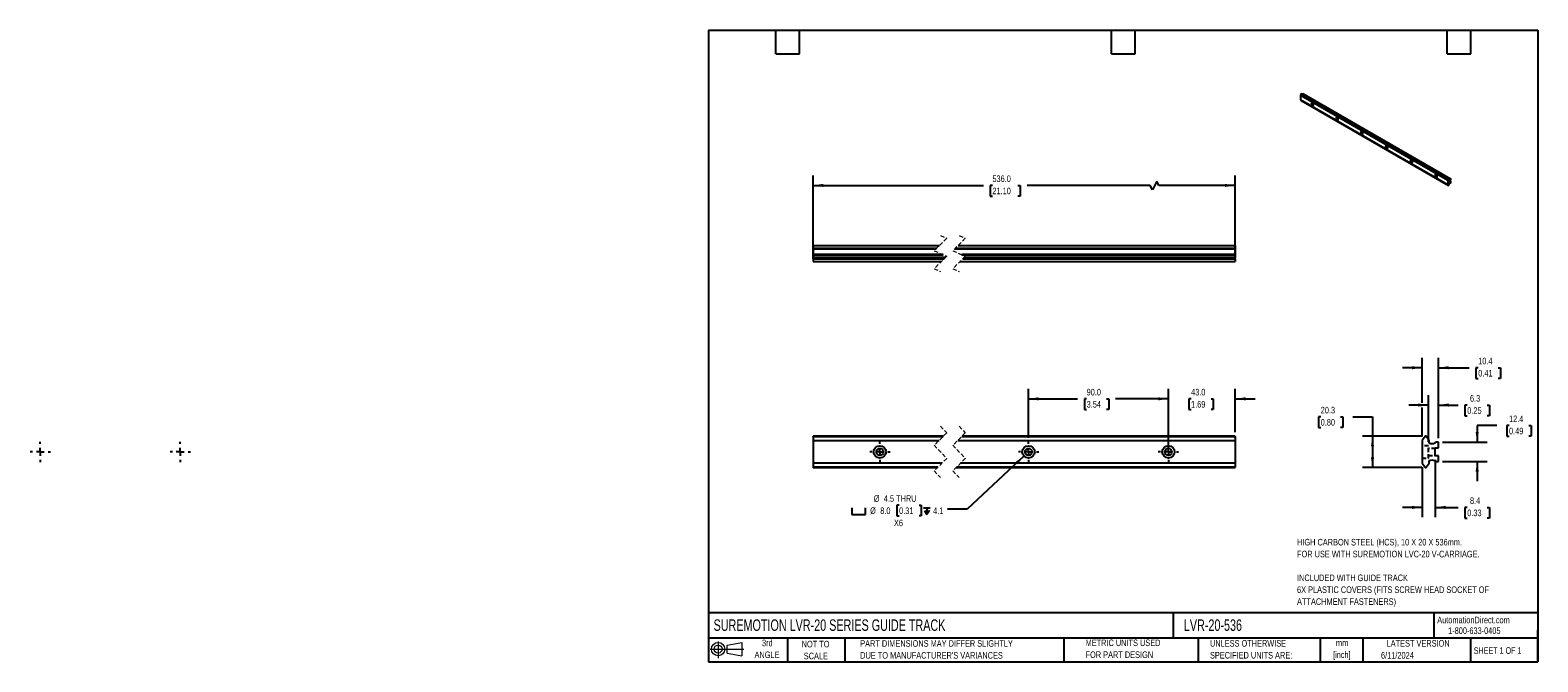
# Model space of a CAD drawing. Header units: millimetres. Extents: x -424 to 546, y 13 to 419.
import ezdxf

# ---------------------------------------------------------------- set-up
doc = ezdxf.new("R2010")
doc.units = ezdxf.units.MM
doc.header["$LTSCALE"] = 2
doc.linetypes.add('CENTERX2', pattern=[20.32, 12.7, -2.54, 2.54, -2.54])
doc.linetypes.add('HIDDEN', pattern=[1.905, 1.27, -0.635])
for name, color, linetype in [('CENTER', 40, 'CENTERX2'), ('HIDDEN', 102, 'HIDDEN'), ('SLD-DEFPOINTS', 7, 'Continuous')]:
    doc.layers.add(name, color=color, linetype=linetype)
doc.layers.add('DIMENSIONS', color=140, linetype='Continuous', lineweight=25)
doc.layers.add('TEXT', color=140, linetype='Continuous', lineweight=25)
doc.styles.add('SLDTEXTSTYLE0', font='TXT', dxfattribs={"width": 0.7})
doc.styles.add('SLDTEXTSTYLE1', font='TXT', dxfattribs={"width": 0.65})
doc.dimstyles.new('SLDDIMSTYLE0', dxfattribs={"dimtxt": 4.316016, "dimasz": 6.604, "dimexe": 0, "dimexo": 0.0625, "dimgap": 1.079004, "dimtad": 0, "dimtih": 1, "dimtoh": 1, "dimrnd": 1e-09, "dimzin": 4, "dimdsep": 46, "dimtxsty": 'SLDTEXTSTYLE0', "dimsah": 1, "dimcen": 0.09, "dimadec": 0, "dimazin": 1, "dimtfac": 1, "dimtmove": 0, "dimatfit": 0, "dimfxl": 0, "dimfrac": 2, "dimtolj": 1, "dimtzin": 12, "dimarcsym": 0})
doc.dimstyles.new('SLDDIMSTYLE1', dxfattribs={"dimtxt": 4.316016, "dimasz": 6.604, "dimexe": 0, "dimexo": 0.0625, "dimgap": 1.079004, "dimtad": 0, "dimtih": 1, "dimtoh": 1, "dimrnd": 1e-09, "dimzin": 4, "dimdsep": 46, "dimtxsty": 'SLDTEXTSTYLE0', "dimsah": 1, "dimcen": 0.09, "dimadec": 0, "dimazin": 1, "dimtfac": 1, "dimtofl": 0, "dimtmove": 0, "dimatfit": 3, "dimfxl": 0, "dimfrac": 2, "dimtolj": 1, "dimtzin": 12, "dimarcsym": 0})
doc.dimstyles.new('SLDDIMSTYLE2', dxfattribs={"dimtxt": 4.316016, "dimasz": 6.604, "dimexe": 0, "dimexo": 0.0625, "dimgap": 1.079004, "dimtad": 0, "dimtih": 1, "dimtoh": 1, "dimrnd": 1e-09, "dimzin": 4, "dimdsep": 46, "dimtxsty": 'SLDTEXTSTYLE0', "dimsah": 1, "dimcen": 0, "dimadec": 0, "dimazin": 1, "dimtfac": 1, "dimtofl": 0, "dimtmove": 0, "dimatfit": 3, "dimfxl": 0, "dimfrac": 2, "dimtolj": 1, "dimtzin": 12, "dimarcsym": 0})
doc.dimstyles.new('SLDDIMSTYLE3', dxfattribs={"dimtxt": 4.316016, "dimasz": 6.604, "dimexe": 0, "dimexo": 0.0625, "dimgap": 1.079004, "dimtad": 0, "dimtih": 1, "dimtoh": 1, "dimrnd": 1e-09, "dimzin": 12, "dimdsep": 46, "dimtxsty": 'SLDTEXTSTYLE0', "dimsah": 1, "dimcen": 0.09, "dimadec": 0, "dimazin": 3, "dimtfac": 1, "dimtmove": 0, "dimatfit": 0, "dimfxl": 0, "dimfrac": 2, "dimtolj": 1, "dimtzin": 12, "dimarcsym": 0})
doc.dimstyles.new('SLDDIMSTYLE4', dxfattribs={"dimtxt": 4.316016, "dimasz": 6.604, "dimexe": 0, "dimexo": 0.0625, "dimgap": 1.079004, "dimtad": 0, "dimtih": 1, "dimtoh": 1, "dimrnd": 1e-09, "dimzin": 12, "dimdsep": 46, "dimtxsty": 'SLDTEXTSTYLE0', "dimsah": 1, "dimcen": 0.09, "dimadec": 0, "dimazin": 3, "dimtfac": 1, "dimtofl": 0, "dimtmove": 0, "dimatfit": 3, "dimfxl": 0, "dimfrac": 2, "dimtolj": 1, "dimtzin": 12, "dimarcsym": 0})

# ---------------------------------------------------------------- blocks, each defined once
blk = doc.blocks.new('Block11')
at = {"color": 7, "linetype": 'Continuous', "lineweight": 18}
for p, q in [((5.18, 10.62), (5.18, 0)), ((10.96, 8.33), (20.35, 10.06)), ((20.35, 10.06), (20.35, 1.46)), ((0, 5.76), (21.75, 5.76)), ((10.96, 3.19), (10.96, 8.33)), ((10.96, 3.19), (20.35, 1.46))]:
    blk.add_line(p, q, dxfattribs=at)
for radius in [4.3, 2.57]:
    blk.add_circle((5.18, 5.76), radius, dxfattribs=at)
blk = doc.blocks.new('Block12')
at = {"layer": 'SLD-DEFPOINTS'}
blk.add_blockref('Block11', (0, 0), dxfattribs=at)
blk = doc.blocks.new('_D')
at = {"layer": 'DIMENSIONS'}
for p, q in [((308.5, 150.32), (308.5, 188.25)), ((351.5, 160.45), (351.5, 188.25)), ((308.5, 181.9), (295.8, 181.9)), ((323.06, 181.9), (321.61, 181.9)), ((321.61, 181.9), (321.61, 175.05)), ((321.61, 175.05), (323.06, 175.05)), ((335.88, 181.9), (337.33, 181.9)), ((337.33, 175.05), (335.88, 175.05)), ((337.33, 181.9), (337.33, 175.05)), ((351.5, 181.9), (364.2, 181.9))]:
    blk.add_line(p, q, dxfattribs=at)
for points in [[(308.5, 181.9), (301.89, 182.92), (301.89, 180.89)], [(351.5, 181.9), (358.1, 180.89), (358.1, 182.92)]]:
    blk.add_solid(points, dxfattribs=at)
at = {"layer": 'DIMENSIONS', "char_height": 4.233, "attachment_point": 1, "style": 'SLDTEXTSTYLE0'}
for s, insert in [('43.0', (323.06, 188.33)), ('1.69', (323.06, 180.5))]:
    blk.add_mtext(s, dxfattribs=dict(at, insert=insert))
blk = doc.blocks.new('_D_1')
at = {"layer": 'DIMENSIONS'}
for p, q in [((218.5, 156.86), (218.5, 188.25)), ((308.5, 156.86), (308.5, 188.25)), ((218.5, 181.9), (250.03, 181.9)), ((255.88, 181.9), (254.43, 181.9)), ((254.43, 181.9), (254.43, 175.05)), ((254.43, 175.05), (255.88, 175.05)), ((268.7, 181.9), (270.15, 181.9)), ((270.15, 175.05), (268.7, 175.05)), ((270.15, 181.9), (270.15, 175.05)), ((308.5, 181.9), (274.55, 181.9))]:
    blk.add_line(p, q, dxfattribs=at)
for points in [[(218.5, 181.9), (225.1, 180.89), (225.1, 182.92)], [(308.5, 181.9), (301.89, 182.92), (301.89, 180.89)]]:
    blk.add_solid(points, dxfattribs=at)
at = {"layer": 'DIMENSIONS', "char_height": 4.233, "attachment_point": 1, "style": 'SLDTEXTSTYLE0'}
for s, insert in [('90.0', (255.88, 188.33)), ('3.54', (255.88, 180.5))]:
    blk.add_mtext(s, dxfattribs=dict(at, insert=insert))
blk = doc.blocks.new('SW_SYMBOL_HOLE_SPOT')
at = {"layer": 'DIMENSIONS', "color": 0}
for p, q in [((0, 1750), (0, 150)), ((0, 150), (3200, 150)), ((3200, 150), (3200, 1750))]:
    blk.add_line(p, q, dxfattribs=at)
blk = doc.blocks.new('SW_SYMBOL_HOLE_DEPTH')
at = {"layer": 'DIMENSIONS', "color": 0}
for p, q in [((0, 1750), (1600, 1750)), ((200, 1110), (800, 150)), ((800, 1750), (800, 150)), ((1400, 1110), (800, 150))]:
    blk.add_line(p, q, dxfattribs=at)
blk = doc.blocks.new('_D_2')
at = {"layer": 'DIMENSIONS'}
for p, q in [((215.57, 145.05), (179.1, 110.99)), ((135.26, 113.46), (133.81, 113.46)), ((133.81, 113.46), (133.81, 106.6)), ((148.09, 113.46), (149.54, 113.46)), ((149.54, 113.46), (149.54, 106.6)), ((179.1, 110.99), (166.4, 110.99)), ((133.81, 106.6), (135.26, 106.6)), ((149.54, 106.6), (148.09, 106.6))]:
    blk.add_line(p, q, dxfattribs=at)
blk.add_solid([(215.57, 145.05), (210.05, 141.29), (211.44, 139.8)], dxfattribs=at)
at = {"layer": 'DIMENSIONS', "xscale": 0.002688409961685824, "yscale": 0.002688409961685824, "zscale": 0.002688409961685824}
for name, p in [('SW_SYMBOL_HOLE_SPOT', (104.95, 107.17)), ('SW_SYMBOL_HOLE_DEPTH', (150.99, 107.17))]:
    blk.add_blockref(name, p, dxfattribs=at)
at = {"layer": 'DIMENSIONS', "char_height": 4.233, "attachment_point": 1, "style": 'SLDTEXTSTYLE0'}
for s, insert in [('%%c', (118.92, 119.88)), ('4.5 THRU', (125.43, 119.88)), ('%%c', (116.61, 112.05)), ('8.0', (123.13, 112.05)), ('0.31', (135.26, 112.05)), ('4.1', (157.16, 112.05)), ('X6', (131.95, 104.23))]:
    blk.add_mtext(s, dxfattribs=dict(at, insert=insert))
blk = doc.blocks.new('SW_CENTERMARKSYMBOL_0')
at = {"layer": 'CENTER', "color": 0}
for p, q in [((-5.08, 0), (-6.54, 0)), ((0, 0), (-2.54, 0)), ((0, 5.08), (0, 6.54)), ((0, 0), (0, 2.54)), ((0, 0), (2.54, 0)), ((0, 0), (0, -2.54)), ((0, -5.08), (0, -6.54)), ((5.08, 0), (6.54, 0))]:
    blk.add_line(p, q, dxfattribs=at)
blk = doc.blocks.new('SW_CENTERMARKSYMBOL_1')
at = {"layer": 'CENTER', "color": 0}
for p, q in [((-5.08, 0), (-6.54, 0)), ((0, 0), (-2.54, 0)), ((0, 5.08), (0, 6.54)), ((0, 0), (0, 2.54)), ((0, 0), (2.54, 0)), ((0, 0), (0, -2.54)), ((5.08, 0), (6.54, 0)), ((0, -5.08), (0, -6.54))]:
    blk.add_line(p, q, dxfattribs=at)
blk = doc.blocks.new('SW_CENTERMARKSYMBOL_2')
at = {"layer": 'CENTER', "color": 0}
for p, q in [((-5.08, 0), (-6.54, 0)), ((0, 0), (-2.54, 0)), ((0, 5.08), (0, 6.54)), ((0, 0), (0, 2.54)), ((0, 0), (2.54, 0)), ((0, 0), (0, -2.54)), ((0, -5.08), (0, -6.54)), ((5.08, 0), (6.54, 0))]:
    blk.add_line(p, q, dxfattribs=at)
blk = doc.blocks.new('SW_CENTERMARKSYMBOL_3')
at = {"layer": 'CENTER', "color": 0}
for p, q in [((-5.08, 0), (-6.54, 0)), ((0, 0), (-2.54, 0)), ((0, 5.08), (0, 6.54)), ((0, 0), (0, 2.54)), ((0, 0), (2.54, 0)), ((0, 0), (0, -2.54)), ((5.08, 0), (6.54, 0)), ((0, -5.08), (0, -6.54))]:
    blk.add_line(p, q, dxfattribs=at)
blk = doc.blocks.new('SW_CENTERMARKSYMBOL_4')
at = {"layer": 'CENTER', "color": 0}
for p, q in [((-5.08, 0), (-6.54, 0)), ((0, 0), (-2.54, 0)), ((0, 5.08), (0, 6.54)), ((0, 0), (0, 2.54)), ((0, 0), (2.54, 0)), ((0, 0), (0, -2.54)), ((0, -5.08), (0, -6.54)), ((5.08, 0), (6.54, 0))]:
    blk.add_line(p, q, dxfattribs=at)
blk = doc.blocks.new('_D_3')
at = {"layer": 'DIMENSIONS'}
for p, q in [((471.74, 179.44), (471.74, 208.26)), ((482.15, 156.52), (482.15, 208.26)), ((471.74, 201.91), (459.04, 201.91)), ((482.15, 201.91), (501.89, 201.91)), ((507.74, 201.91), (506.29, 201.91)), ((506.29, 201.91), (506.29, 195.05)), ((506.29, 195.05), (507.74, 195.05)), ((520.56, 201.91), (522.01, 201.91)), ((522.01, 195.05), (520.56, 195.05)), ((522.01, 201.91), (522.01, 195.05)), ((471.74, 157.67), (471.74, 176.39))]:
    blk.add_line(p, q, dxfattribs=at)
for points in [[(471.74, 201.91), (465.14, 202.93), (465.14, 200.9)], [(482.15, 201.91), (488.76, 200.9), (488.76, 202.93)]]:
    blk.add_solid(points, dxfattribs=at)
at = {"layer": 'DIMENSIONS', "char_height": 4.233, "attachment_point": 1, "style": 'SLDTEXTSTYLE0'}
for s, insert in [('10.4', (507.74, 208.34)), ('0.41', (507.74, 200.51))]:
    blk.add_mtext(s, dxfattribs=dict(at, insert=insert))
blk = doc.blocks.new('_D_4')
at = {"layer": 'DIMENSIONS'}
for p, q in [((406.43, 170.34), (404.98, 170.34)), ((404.98, 170.34), (404.98, 163.48)), ((419.26, 170.34), (420.71, 170.34)), ((420.71, 170.34), (420.71, 163.48)), ((427.04, 170.34), (439.74, 170.34)), ((439.74, 170.34), (439.74, 157.91)), ((404.98, 163.48), (406.43, 163.48)), ((420.71, 163.48), (419.26, 163.48)), ((471.41, 157.91), (433.39, 157.91)), ((439.74, 157.91), (439.74, 137.65)), ((471.41, 137.65), (433.39, 137.65))]:
    blk.add_line(p, q, dxfattribs=at)
for points in [[(439.74, 157.91), (438.73, 151.31), (440.76, 151.31)], [(439.74, 137.65), (440.76, 144.25), (438.73, 144.25)]]:
    blk.add_solid(points, dxfattribs=at)
at = {"layer": 'DIMENSIONS', "char_height": 4.233, "attachment_point": 1, "style": 'SLDTEXTSTYLE0'}
for s, insert in [('20.3', (406.43, 176.76)), ('0.80', (406.43, 168.94))]:
    blk.add_mtext(s, dxfattribs=dict(at, insert=insert))
blk = doc.blocks.new('_D_5')
at = {"layer": 'DIMENSIONS'}
for p, q in [((471.74, 137.89), (471.74, 105.73)), ((480.15, 142.74), (480.15, 105.73)), ((471.74, 112.08), (459.04, 112.08)), ((480.15, 112.08), (494.82, 112.08)), ((500.67, 112.08), (499.22, 112.08)), ((499.22, 112.08), (499.22, 105.22)), ((513.49, 112.08), (514.94, 112.08)), ((514.94, 112.08), (514.94, 105.22)), ((499.22, 105.22), (500.67, 105.22)), ((514.94, 105.22), (513.49, 105.22))]:
    blk.add_line(p, q, dxfattribs=at)
for points in [[(471.74, 112.08), (465.14, 113.09), (465.14, 111.06)], [(480.15, 112.08), (486.76, 111.06), (486.76, 113.09)]]:
    blk.add_solid(points, dxfattribs=at)
at = {"layer": 'DIMENSIONS', "char_height": 4.233, "attachment_point": 1, "style": 'SLDTEXTSTYLE0'}
for s, insert in [('8.4', (502.46, 118.5)), ('0.33', (500.67, 110.67))]:
    blk.add_mtext(s, dxfattribs=dict(at, insert=insert))
blk = doc.blocks.new('_D_6')
at = {"layer": 'DIMENSIONS'}
for p, q in [((519.78, 164.72), (507.08, 164.72)), ((507.08, 164.72), (507.08, 153.98)), ((527.56, 164.72), (526.12, 164.72)), ((526.12, 164.72), (526.12, 157.86)), ((526.12, 157.86), (527.56, 157.86)), ((540.39, 164.72), (541.84, 164.72)), ((541.84, 157.86), (540.39, 157.86)), ((541.84, 164.72), (541.84, 157.86)), ((484.69, 153.98), (513.43, 153.98)), ((484.69, 141.58), (513.43, 141.58)), ((507.08, 141.58), (507.08, 128.88))]:
    blk.add_line(p, q, dxfattribs=at)
for points in [[(507.08, 153.98), (508.1, 160.58), (506.07, 160.58)], [(507.08, 141.58), (506.07, 134.98), (508.1, 134.98)]]:
    blk.add_solid(points, dxfattribs=at)
at = {"layer": 'DIMENSIONS', "char_height": 4.233, "attachment_point": 1, "style": 'SLDTEXTSTYLE0'}
for s, insert in [('12.4', (527.56, 171.14)), ('0.49', (527.56, 163.32))]:
    blk.add_mtext(s, dxfattribs=dict(at, insert=insert))
blk = doc.blocks.new('_D_7')
at = {"layer": 'DIMENSIONS'}
for p, q in [((475.84, 154.32), (475.84, 184.26)), ((482.15, 156.52), (482.15, 184.26)), ((475.84, 177.91), (463.14, 177.91)), ((482.15, 177.91), (494.82, 177.91)), ((500.67, 177.91), (499.22, 177.91)), ((499.22, 177.91), (499.22, 171.05)), ((513.49, 177.91), (514.94, 177.91)), ((514.94, 177.91), (514.94, 171.05)), ((499.22, 171.05), (500.67, 171.05)), ((514.94, 171.05), (513.49, 171.05))]:
    blk.add_line(p, q, dxfattribs=at)
for points in [[(475.84, 177.91), (469.24, 178.93), (469.24, 176.9)], [(482.15, 177.91), (488.76, 176.9), (488.76, 178.93)]]:
    blk.add_solid(points, dxfattribs=at)
at = {"layer": 'DIMENSIONS', "char_height": 4.233, "attachment_point": 1, "style": 'SLDTEXTSTYLE0'}
for s, insert in [('6.3', (502.46, 184.34)), ('0.25', (500.67, 176.51))]:
    blk.add_mtext(s, dxfattribs=dict(at, insert=insert))
blk = doc.blocks.new('_D_8')
at = {"layer": 'DIMENSIONS'}
for p, q in [((79.89, 272.75), (79.89, 325.55)), ((301.01, 322.03), (298.18, 316.38)), ((302.42, 319.2), (301.01, 322.03)), ((351.5, 272.75), (351.5, 325.55)), ((79.89, 319.2), (189.44, 319.2)), ((195.28, 319.2), (193.83, 319.2)), ((193.83, 319.2), (193.83, 312.34)), ((193.83, 312.34), (195.28, 312.34)), ((211.7, 319.2), (213.15, 319.2)), ((213.15, 312.34), (211.7, 312.34)), ((213.15, 319.2), (213.15, 312.34)), ((296.77, 319.2), (217.55, 319.2)), ((298.18, 316.38), (296.77, 319.2)), ((351.5, 319.2), (302.42, 319.2))]:
    blk.add_line(p, q, dxfattribs=at)
for points in [[(79.89, 319.2), (86.5, 318.19), (86.5, 320.22)], [(351.5, 319.2), (344.89, 320.22), (344.89, 318.19)]]:
    blk.add_solid(points, dxfattribs=at)
at = {"layer": 'DIMENSIONS', "char_height": 4.233, "attachment_point": 1, "style": 'SLDTEXTSTYLE0'}
for s, insert in [('536.0', (195.28, 325.63)), ('21.10', (195.28, 317.8))]:
    blk.add_mtext(s, dxfattribs=dict(at, insert=insert))

msp = doc.modelspace()

# ---------------------------------------------------------------- linework, layer by layer
for p, q in [((393.82, 377.987), (393.502, 377.279)), ((393.502, 377.279), (488.254, 322.579)), ((393.502, 377.279), (393.502, 374.278)), ((488.254, 319.579), (393.502, 374.278)), ((393.502, 374.278), (393.82, 373.937)), ((393.82, 377.987), (488.572, 323.288)), ((488.572, 319.238), (393.82, 373.937)), ((393.83, 373.929), (393.82, 373.937)), ((393.83, 373.929), (488.582, 319.23)), ((488.707, 323.38), (393.955, 378.079)), ((394.961, 377.816), (489.714, 323.117)), ((395.342, 378.107), (394.997, 377.908)), ((489.75, 323.208), (394.997, 377.908)), ((395.342, 378.107), (490.094, 323.407)), ((488.572, 323.288), (488.254, 322.579)), ((488.254, 322.579), (488.254, 319.579)), ((489.035, 323.03), (488.717, 323.372)), ((488.717, 319.322), (489.035, 320.03)), ((489.043, 322.729), (489.016, 322.745)), ((489.021, 320.208), (489.035, 320.199)), ((489.035, 322.861), (489.035, 323.03)), ((489.035, 320.03), (489.035, 320.199)), ((489.661, 320.728), (489.75, 320.677)), ((489.741, 322.448), (490.094, 322.652)), ((489.741, 321.427), (489.741, 322.448)), ((489.741, 321.835), (490.094, 321.631)), ((490.094, 321.631), (489.741, 321.427)), ((490.094, 323.407), (489.75, 323.208)), ((489.75, 320.677), (490.094, 320.876)), ((490.094, 322.652), (490.094, 323.407)), ((490.094, 320.876), (490.094, 321.631)), ((488.254, 319.579), (488.572, 319.238)), ((79.891, 280.624), (161.281, 280.624)), ((79.891, 280.624), (79.891, 278.674)), ((159.331, 278.674), (79.891, 278.674)), ((79.891, 278.674), (79.891, 278.472)), ((79.891, 278.472), (159.128, 278.472)), ((79.891, 278.472), (79.891, 274.677)), ((163.525, 274.677), (79.891, 274.677)), ((79.891, 274.677), (79.891, 274.634)), ((79.891, 274.634), (163.62, 274.634)), ((79.891, 274.634), (79.891, 272.834)), ((165.045, 272.834), (79.891, 272.834)), ((79.891, 272.015), (79.891, 272.834)), ((79.891, 272.015), (164.226, 272.015)), ((79.891, 272.015), (79.891, 270.214)), ((171.128, 278.472), (351.496, 278.472)), ((351.496, 278.674), (171.331, 278.674)), ((173.281, 280.624), (351.496, 280.624)), ((351.496, 274.677), (175.525, 274.677)), ((175.62, 274.634), (351.496, 274.634)), ((176.226, 272.015), (351.496, 272.015)), ((351.496, 272.834), (177.045, 272.834)), ((351.496, 280.624), (351.496, 278.674)), ((351.496, 278.674), (351.496, 278.472)), ((351.496, 278.472), (351.496, 274.677)), ((351.496, 274.677), (351.496, 274.634)), ((351.496, 274.634), (351.496, 272.834)), ((351.496, 272.015), (351.496, 272.834)), ((351.496, 272.015), (351.496, 270.214)), ((79.891, 270.214), (162.426, 270.214)), ((174.426, 270.214), (351.496, 270.214)), ((163.745, 157.913), (79.891, 157.913)), ((79.891, 157.7), (79.891, 157.913)), ((79.891, 157.7), (79.891, 155.129)), ((79.891, 157.7), (163.532, 157.7)), ((175.532, 157.7), (351.496, 157.7)), ((351.496, 157.913), (175.745, 157.913)), ((351.496, 157.7), (351.496, 157.913)), ((351.496, 157.7), (351.496, 155.129)), ((473.542, 157.7), (471.741, 155.129)), ((476.161, 155.129), (474.361, 157.7)), ((79.891, 155.129), (160.96, 155.129)), ((79.891, 155.129), (79.891, 140.431)), ((172.96, 155.129), (351.496, 155.129)), ((351.496, 155.129), (351.496, 140.431)), ((471.741, 155.129), (471.741, 140.431)), ((476.161, 154.3), (476.161, 155.129)), ((480.151, 150.28), (482.151, 150.28)), ((480.151, 145.28), (480.151, 150.28)), ((482.151, 153.98), (480.201, 153.98)), ((482.151, 150.28), (482.151, 153.98)), ((162.746, 140.431), (79.891, 140.431)), ((79.891, 140.431), (79.891, 137.86)), ((160.175, 137.86), (79.891, 137.86)), ((79.891, 137.647), (79.891, 137.86)), ((79.891, 137.647), (159.962, 137.647)), ((171.962, 137.647), (351.496, 137.647)), ((351.496, 137.86), (172.175, 137.86)), ((351.496, 140.431), (174.746, 140.431)), ((351.496, 140.431), (351.496, 137.86)), ((351.496, 137.647), (351.496, 137.86)), ((471.741, 140.431), (473.542, 137.86)), ((474.361, 137.86), (476.161, 140.431)), ((476.161, 140.431), (476.161, 141.26)), ((482.151, 145.28), (480.151, 145.28)), ((480.201, 141.58), (482.151, 141.58)), ((482.151, 141.58), (482.151, 145.28))]:
    msp.add_line(p, q)
at = {"color": 7, "linetype": 'HIDDEN', "lineweight": 18}
for p, q in [((165.853, 285.197), (157.853, 277.197)), ((161.853, 286.974), (165.853, 285.197)), ((177.853, 285.197), (169.853, 277.197)), ((173.853, 286.974), (177.853, 285.197)), ((157.853, 277.197), (165.853, 273.642)), ((165.853, 273.642), (157.853, 265.642)), ((169.853, 277.197), (177.853, 273.642)), ((177.853, 273.642), (169.853, 265.642)), ((157.853, 265.642), (161.853, 263.864)), ((169.853, 265.642), (173.853, 263.864)), ((165.853, 160.022), (157.853, 152.022)), ((161.853, 164.263), (165.853, 160.022)), ((177.853, 160.022), (169.853, 152.022)), ((173.853, 164.263), (177.853, 160.022)), ((157.853, 152.022), (165.853, 143.539)), ((169.853, 152.022), (177.853, 143.539)), ((165.853, 143.539), (157.853, 135.539)), ((177.853, 143.539), (169.853, 135.539)), ((157.853, 135.539), (161.853, 131.297)), ((169.853, 135.539), (173.853, 131.297))]:
    msp.add_line(p, q, dxfattribs=at)
at = {"flags": 128}
for points in [[(393.82, 377.987), (393.834, 378.014), (393.852, 378.038), (393.871, 378.058), (393.892, 378.073), (393.913, 378.082), (393.933, 378.085), (393.951, 378.081), (393.955, 378.079)], [(401.81, 370.982), (401.779, 371.241), (401.687, 371.513), (401.544, 371.774), (401.361, 372.001), (401.156, 372.174), (400.946, 372.277), (400.75, 372.302), (400.585, 372.245), (400.466, 372.112), (400.404, 371.916), (400.404, 371.672), (400.466, 371.404), (400.585, 371.134), (400.75, 370.887), (400.946, 370.685), (401.156, 370.546), (401.361, 370.481), (401.544, 370.498), (401.687, 370.593), (401.779, 370.76), (401.81, 370.982)], [(417.72, 361.798), (417.689, 362.056), (417.597, 362.329), (417.454, 362.59), (417.271, 362.817), (417.066, 362.99), (416.856, 363.093), (416.659, 363.117), (416.495, 363.06), (416.376, 362.928), (416.314, 362.731), (416.314, 362.488), (416.376, 362.219), (416.495, 361.95), (416.659, 361.703), (416.856, 361.501), (417.066, 361.361), (417.271, 361.297), (417.454, 361.313), (417.597, 361.409), (417.689, 361.575), (417.72, 361.798)], [(433.63, 352.613), (433.599, 352.872), (433.507, 353.144), (433.364, 353.405), (433.181, 353.632), (432.976, 353.805), (432.766, 353.908), (432.569, 353.932), (432.405, 353.876), (432.286, 353.743), (432.224, 353.547), (432.224, 353.303), (432.286, 353.035), (432.405, 352.765), (432.569, 352.518), (432.766, 352.316), (432.976, 352.176), (433.181, 352.112), (433.364, 352.128), (433.507, 352.224), (433.599, 352.39), (433.63, 352.613)], [(449.54, 343.428), (449.509, 343.687), (449.417, 343.959), (449.274, 344.221), (449.091, 344.448), (448.886, 344.62), (448.675, 344.724), (448.479, 344.748), (448.314, 344.691), (448.196, 344.559), (448.134, 344.362), (448.134, 344.119), (448.196, 343.85), (448.314, 343.58), (448.479, 343.334), (448.675, 343.131), (448.886, 342.992), (449.091, 342.927), (449.274, 342.944), (449.417, 343.039), (449.509, 343.206), (449.54, 343.428)], [(465.45, 334.244), (465.418, 334.503), (465.327, 334.775), (465.184, 335.036), (465.001, 335.263), (464.796, 335.436), (464.585, 335.539), (464.389, 335.563), (464.224, 335.507), (464.106, 335.374), (464.044, 335.177), (464.044, 334.934), (464.106, 334.666), (464.224, 334.396), (464.389, 334.149), (464.585, 333.947), (464.796, 333.807), (465.001, 333.743), (465.184, 333.759), (465.327, 333.855), (465.418, 334.021), (465.45, 334.244)], [(481.36, 325.059), (481.328, 325.318), (481.237, 325.59), (481.094, 325.851), (480.911, 326.078), (480.705, 326.251), (480.495, 326.354), (480.299, 326.379), (480.134, 326.322), (480.016, 326.19), (479.953, 325.993), (479.953, 325.749), (480.016, 325.481), (480.134, 325.211), (480.299, 324.964), (480.495, 324.762), (480.705, 324.623), (480.911, 324.558), (481.094, 324.575), (481.237, 324.67), (481.328, 324.837), (481.36, 325.059)], [(488.572, 323.288), (488.586, 323.314), (488.604, 323.338), (488.624, 323.358), (488.645, 323.373), (488.666, 323.383), (488.686, 323.385), (488.703, 323.382), (488.717, 323.372)], [(489.043, 322.729), (489.029, 322.733), (489.018, 322.743), (489.01, 322.757), (489.007, 322.775), (489.008, 322.795), (489.014, 322.818), (489.023, 322.84), (489.035, 322.861)], [(489.035, 320.199), (489.023, 320.206), (489.014, 320.218), (489.008, 320.234), (489.007, 320.254), (489.01, 320.275), (489.018, 320.298), (489.029, 320.32), (489.043, 320.34)], [(488.717, 319.322), (488.703, 319.295), (488.686, 319.271), (488.666, 319.251), (488.645, 319.236), (488.624, 319.227), (488.604, 319.224), (488.586, 319.228), (488.572, 319.238)]]:
    msp.add_lwpolyline(points, dxfattribs=at)
for centre, radius in [((122.891, 147.78), 4), ((122.891, 147.78), 2.25), ((218.496, 147.78), 4), ((218.496, 147.78), 2.25), ((308.496, 147.78), 4), ((308.496, 147.78), 2.25)]:
    msp.add_circle(centre, radius)
for centre, radius, start, end in [((393.896, 378.67), 1.365, 309.298776, 321.274794), ((394.844, 377.915), 0.154, 320.009379, 357.34738), ((402.632, 372.273), 1.513, 182.90386, 237.090763), ((402.339, 372.104), 0.916, 192.320353, 227.674271), ((418.542, 363.088), 1.513, 182.90386, 237.090763), ((418.249, 362.919), 0.916, 192.320353, 227.674271), ((434.452, 353.904), 1.513, 182.90386, 237.090763), ((434.159, 353.735), 0.916, 192.320353, 227.674271), ((450.362, 344.719), 1.513, 182.90386, 237.090763), ((450.069, 344.55), 0.916, 192.320353, 227.674271), ((466.272, 335.535), 1.513, 182.90386, 237.090763), ((465.979, 335.366), 0.916, 192.320353, 227.674271), ((482.181, 326.35), 1.513, 182.90386, 237.090763), ((481.889, 326.181), 0.916, 192.320353, 227.674271), ((488.985, 323.604), 0.877, 273.783936, 326.210687), ((489.772, 319.852), 0.877, 93.783936, 146.210687), ((489.596, 323.215), 0.154, 320.009379, 357.34738), ((489.706, 320.684), 0.0439, 350.669628, 80.118905), ((473.951, 157.413), 0.5, 35, 145), ((476.401, 153.98), 0.4, 126.869898, 240.383908), ((478.101, 156.971), 3.84, 240.383908, 299.616092), ((479.801, 153.98), 0.4, 299.616092, 0), ((473.951, 138.147), 0.5, 215, 325), ((476.401, 141.58), 0.4, 119.616087, 233.130102), ((478.101, 138.59), 3.84, 60.383908, 119.616091), ((479.801, 141.58), 0.4, 0, 60.383908)]:
    msp.add_arc(centre, radius, start, end)
at = {"layer": 'HIDDEN'}
for p, q in [((475.841, 151.78), (471.741, 151.78)), ((475.841, 147.78), (475.841, 151.78)), ((480.151, 150.03), (475.841, 150.03)), ((475.841, 143.78), (475.841, 147.78)), ((475.841, 145.53), (480.151, 145.53)), ((471.741, 143.78), (475.841, 143.78))]:
    msp.add_line(p, q, dxfattribs=at)
at = {"layer": 'TEXT'}
for p, q in [((12.7, 419.1), (546.1, 419.1)), ((12.7, 419.1), (12.7, 12.7)), ((55.88, 403.86), (55.88, 419.1)), ((71.12, 403.86), (71.12, 419.1)), ((271.78, 403.86), (271.78, 419.1)), ((287.02, 403.86), (287.02, 419.1)), ((487.68, 403.86), (487.68, 419.1)), ((502.92, 403.86), (502.92, 419.1)), ((546.1, 419.1), (546.1, 12.7)), ((55.88, 403.86), (71.12, 403.86)), ((271.78, 403.86), (287.02, 403.86)), ((487.68, 403.86), (502.92, 403.86)), ((546.1, 44.252), (12.7, 44.252)), ((311.518, 44.252), (311.518, 27.94)), ((479.151, 44.252), (479.151, 27.94)), ((546.1, 12.7), (546.1, 33.02)), ((546.1, 27.94), (12.7, 27.94)), ((63.5, 27.94), (63.5, 12.7)), ((100.423, 27.94), (100.423, 12.7)), ((241.293, 27.94), (241.293, 12.7)), ((327.56, 27.94), (327.56, 12.7)), ((406.049, 27.94), (406.049, 12.7)), ((433.624, 27.94), (433.624, 12.7)), ((502.697, 27.94), (502.697, 12.7)), ((12.7, 12.7), (546.1, 12.7))]:
    msp.add_line(p, q, dxfattribs=at)

# ---------------------------------------------------------------- block references
at = {"layer": 'CENTER'}
for name, p in [('SW_CENTERMARKSYMBOL_3', (-417.109, 147.78)), ('SW_CENTERMARKSYMBOL_2', (-327.109, 147.78)), ('SW_CENTERMARKSYMBOL_1', (122.891, 147.78)), ('SW_CENTERMARKSYMBOL_0', (218.496, 147.78)), ('SW_CENTERMARKSYMBOL_4', (308.496, 147.78))]:
    msp.add_blockref(name, p, dxfattribs=at)
at = {"layer": 'SLD-DEFPOINTS'}
msp.add_blockref('Block12', (13.676, 15.108), dxfattribs=at)

# ---------------------------------------------------------------- texts
at = {"layer": 'TEXT'}
for s, insert, char_height, attachment_point, style in [('HIGH CARBON STEEL (HCS), 10 X 20 X 536mm.', (391.209, 91.812), 4.23333, 1, 'SLDTEXTSTYLE0'), ('FOR USE WITH SUREMOTION LVC-20 V-CARRIAGE.', (391.209, 84.168), 4.23333, 1, 'SLDTEXTSTYLE0'), ('INCLUDED WITH GUIDE TRACK', (391.209, 68.879), 4.23333, 1, 'SLDTEXTSTYLE0'), ('6X PLASTIC COVERS (FITS SCREW HEAD SOCKET OF', (391.209, 61.235), 4.23333, 1, 'SLDTEXTSTYLE0'), ('ATTACHMENT FASTENERS)', (391.209, 53.59), 4.23333, 1, 'SLDTEXTSTYLE0'), ('SUREMOTION LVR-20 SERIES GUIDE TRACK', (15.931, 40.03), 7.40833, 1, 'SLDTEXTSTYLE0'), ('LVR-20-536', (318.415, 40.03), 7.4083, 1, 'SLDTEXTSTYLE0'), ('AutomationDirect.com', (481.39, 41.753), 4.23333, 1, 'SLDTEXTSTYLE0'), ('1-800-633-0405', (488.383, 34.874), 4.23333, 1, 'SLDTEXTSTYLE0'), ('ANGLE', (50.298, 19.357), 4.2333, 2, 'SLDTEXTSTYLE0'), ('3rd', (50.493, 27.001), 4.2333, 2, 'SLDTEXTSTYLE0'), ('NOT TO', (81.537, 26.252), 4.2333, 2, 'SLDTEXTSTYLE0'), ('PART DIMENSIONS MAY DIFFER SLIGHTLY', (110.239, 26.642), 4.23333, 1, 'SLDTEXTSTYLE0'), ('METRIC UNITS USED', (255.209, 27.072), 4.23333, 1, 'SLDTEXTSTYLE0'), ('FOR PART DESIGN', (255.209, 19.428), 4.23333, 1, 'SLDTEXTSTYLE0'), ('UNLESS OTHERWISE', (335.216, 26.723), 4.23333, 1, 'SLDTEXTSTYLE0'), ('[inch]', (420.03, 19.394), 4.2333, 2, 'SLDTEXTSTYLE0'), ('mm', (420.198, 27.038), 4.2333, 2, 'SLDTEXTSTYLE0'), ('LATEST VERSION', (469.104, 26.728), 4.23333, 2, 'SLDTEXTSTYLE0'), ('SHEET 1 OF 1', (504.883, 22.103), 4.23333, 1, 'SLDTEXTSTYLE1'), ('SCALE', (81.729, 18.608), 4.2333, 2, 'SLDTEXTSTYLE0'), ("DUE TO MANUFACTURER'S VARIANCES", (110.239, 18.997), 4.23333, 1, 'SLDTEXTSTYLE0'), ('SPECIFIED UNITS ARE:', (335.216, 19.078), 4.23333, 1, 'SLDTEXTSTYLE0'), ('6/11/2024', (445.226, 19.017), 4.2333, 1, 'SLDTEXTSTYLE0')]:
    msp.add_mtext(s, dxfattribs=dict(at, insert=insert, char_height=char_height, attachment_point=attachment_point, style=style))

# ---------------------------------------------------------------- dimensions: what is measured, and where the dimension line sits
at = {"layer": 'DIMENSIONS'}
dim = msp.add_linear_dim(base=(351.496, 319.204), p1=(79.891, 270.214), p2=(351.496, 270.214), text='536.0', dimstyle='SLDDIMSTYLE1', dxfattribs=at)
dim.commit()
dim.dimension.update_dxf_attribs({"geometry": '_D_8', "text_midpoint": (203.492, 319.204), "dimtype": 160})
for base, p1, p2, dimstyle, picture, middle in [((471.741, 201.913), (482.151, 153.98), (471.741, 155.129), 'SLDDIMSTYLE3', '_D_3', (514.151, 201.913)), ((218.496, 181.905), (308.496, 154.32), (218.496, 154.32), 'SLDDIMSTYLE1', '_D_1', (262.291, 181.905)), ((308.496, 181.905), (351.496, 157.913), (308.496, 147.78), 'SLDDIMSTYLE0', '_D', (329.47, 181.905)), ((482.151, 177.913), (475.841, 151.78), (482.151, 153.98), 'SLDDIMSTYLE3', '_D_7', (507.081, 177.913)), ((471.741, 112.077), (480.151, 145.28), (471.741, 140.431), 'SLDDIMSTYLE3', '_D_5', (507.081, 112.077))]:
    dim = msp.add_linear_dim(base=base, p1=p1, p2=p2, dimstyle=dimstyle, dxfattribs=at)
    dim.commit()
    dim.dimension.update_dxf_attribs({"geometry": picture, "text_midpoint": middle, "dimtype": 160})
for base, p1, p2, dimstyle, picture, middle in [((439.741, 137.647), (473.951, 157.913), (473.951, 137.647), 'SLDDIMSTYLE4', '_D_4', (439.741, 170.341)), ((507.081, 141.58), (482.151, 153.98), (482.151, 141.58), 'SLDDIMSTYLE3', '_D_6', (507.081, 164.721))]:
    dim = msp.add_linear_dim(base=base, p1=p1, p2=p2, angle=90, dimstyle=dimstyle, dxfattribs=at)
    dim.commit()
    dim.dimension.update_dxf_attribs({"geometry": picture, "text_midpoint": middle, "dimtype": 160})
dim = msp.add_diameter_dim_2p(p1=(221.419, 150.51), p2=(215.572, 145.05), text='%%c4.5 THRU\\P{\\fGDT;v}<>{\\fGDT;x}4.1\\PX6', dimstyle='SLDDIMSTYLE2', dxfattribs=at)
dim.commit()
dim.dimension.update_dxf_attribs({"geometry": '_D_2', "text_midpoint": (135.675, 110.027), "dimtype": 163})

doc.saveas('drawing.dxf')
